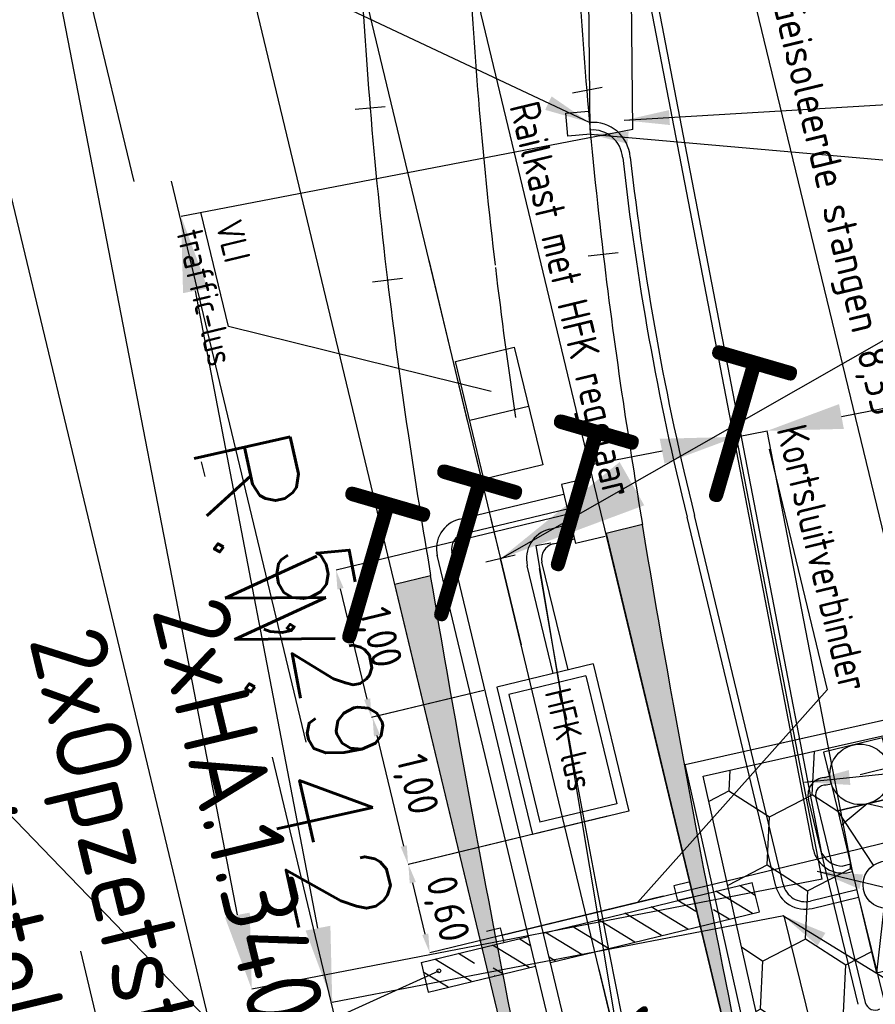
# Model space of a CAD drawing. Header units: millimetres. Extents: x 96940 to 101272, y 432237 to 434659.
# Tile 175 of 256: x 97321.54 to 97327.19, y 433449.96 to 433456.46. Entities that reach past the tile are written whole.
import ezdxf

# ---------------------------------------------------------------- set-up
doc = ezdxf.new("R2010")
doc.units = ezdxf.units.MM
for name, pattern in [('ACAD_ISO10W100', [18, 12, -3, 0, -3]), ('CENTER', [35.22502212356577, 22.01563882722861, -4.403127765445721, 4.403127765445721, -4.403127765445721]), ('DASHDOT', [25.4, 12.7, -6.35, 0, -6.35]), ('DASHED', [19.049999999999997, 12.7, -6.35])]:
    doc.linetypes.add(name, pattern=pattern)
for name, color, linetype in [('Ondergrond_Uitbreiding', 7, 'Continuous'), ('Ondergrond_Uitbreiding_Arcering', 9, 'Continuous'), ('R_BN_N_Kabels_en_leidingen_maatvoering', 1, 'Continuous'), ('R_BN_T_N_CONSTRUCTIE', 7, 'Continuous'), ('R_BN_T_N_Hartspoor', 1, 'CENTER'), ('R_BN_T_N_Kokersysteem_Coordinaten', 1, 'Continuous'), ('R_BN_T_N_Kokersysteem_laagspanning', 2, 'DASHED'), ('R_BN_T_N_kokersysteem_maatvoering', 7, 'Continuous'), ('R_BN_T_N_Kokersysteem_signaal', 2, 'DASHDOT'), ('R_BN_T_N_Legplan_maatvoering', 1, 'Continuous'), ('R_BN_T_N_Smeerinstallatie_kabels_en_unit', 9, 'Continuous'), ('R_BN_T_N_Smeerinstallatie_kabels_en_unit_Maatvoering', 7, 'Continuous'), ('R_BN_T_N_Smeersysteemkast', 7, 'Continuous'), ('R_BN_T_N_Spoor', 3, 'Continuous'), ('R_BN_T_N_Thermietlassen', 7, 'Continuous'), ('R_BN_T_N_Vecom_WSA', 7, 'Continuous'), ('R_BN_T_N_Vecomwissel_20kmh', 7, 'Continuous'), ('R_BN_T_N_Vecomwissel_20kmh_VLI', 9, 'Continuous'), ('R_BN_T_N_Vecomwissel_20mkh_Bemating_Tekst', 1, 'Continuous'), ('R_BN_T_N_Verkanting', 7, 'Continuous')]:
    doc.layers.add(name, color=color, linetype=linetype)
doc.layers.add('R_BN_T_N_Coordinaten', color=7, linetype='Continuous', lineweight=25)
doc.styles.add('ISO', font='iso.shx')
doc.styles.get("Standard").update_dxf_attribs({"font": 'romans.shx'})
doc.dimstyles.new('RET 1-100', dxfattribs={"dimtxt": 150, "dimasz": 125, "dimexe": 0.1, "dimexo": 0, "dimgap": 50, "dimtad": 1, "dimdec": 0, "dimzin": 1, "dimtxsty": 'ISO', "dimcen": 0, "dimclrd": 1, "dimclre": 1, "dimclrt": 7, "dimaunit": 2, "dimadec": 4, "dimazin": 0, "dimtfac": 1, "dimtdec": 0, "dimtmove": 0, "dimatfit": 0, "dimfxl": 1, "dimarcsym": 0})
doc.dimstyles.new('RET 1-500', dxfattribs={"dimtxt": 1, "dimasz": 1, "dimexe": 0.3, "dimexo": 0, "dimgap": 0.3, "dimtad": 1, "dimdec": 3, "dimzin": 1, "dimtxsty": 'Standard', "dimcen": 0, "dimclrd": 1, "dimclre": 1, "dimclrt": 7, "dimaunit": 2, "dimadec": 4, "dimazin": 0, "dimtfac": 1, "dimtdec": 3, "dimtofl": 0, "dimtmove": 0, "dimatfit": 0, "dimfxl": 1, "dimarcsym": 0})
doc.dimstyles.get("Standard").update_dxf_attribs({"dimtxt": 0.18, "dimasz": 0.18, "dimexe": 0.18, "dimexo": 0.0625, "dimgap": 0.09, "dimtad": 0, "dimtih": 1, "dimtoh": 1, "dimdec": 4, "dimzin": 0, "dimdsep": 46, "dimtxsty": 'Standard', "dimcen": 0.09, "dimadec": 0, "dimazin": 0, "dimtfac": 1, "dimtdec": 4, "dimtofl": 0, "dimtmove": 0, "dimatfit": 3, "dimfxl": 1, "dimtolj": 1, "dimtzin": 0, "dimarcsym": 0})

# ---------------------------------------------------------------- blocks, each defined once
blk = doc.blocks.new('Smeersysteemkast')
at = {"layer": 'R_BN_T_N_Smeersysteemkast', "color": 7}
for p, q in [((-0.1409690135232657, 0.3487385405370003), (-0.5500000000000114, 0.2000000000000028)), ((0.1409690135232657, 0.3487385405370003), (0.5500000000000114, 0.2000000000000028)), ((0.5500000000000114, 0.2000000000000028), (-0.5500000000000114, 0.2000000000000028)), ((-0.5500000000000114, 0.2000000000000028), (-0.5500000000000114, -0.2000000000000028)), ((-0.5500000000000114, 0.2000000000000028), (-0.1467959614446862, 0.05338034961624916)), ((0.5500000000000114, 0.2000000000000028), (0.1467959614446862, 0.05338034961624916)), ((0.5500000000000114, -0.2000000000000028), (0.5500000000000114, 0.2000000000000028)), ((-0.1467959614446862, -0.05338034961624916), (-0.5500000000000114, -0.2000000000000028)), ((0.1467959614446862, -0.05338034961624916), (0.5500000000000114, -0.2000000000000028)), ((-0.5500000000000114, -0.2000000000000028), (0.5500000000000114, -0.2000000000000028))]:
    blk.add_line(p, q, dxfattribs=at)
at = {"layer": 'R_BN_T_N_Smeersysteemkast'}
blk.add_circle((0, 0), 0.1562002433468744, dxfattribs=at)
blk = doc.blocks.new('Wsl_7mL')
at = {"layer": 'R_BN_T_N_Spoor'}
h = blk.add_hatch(color=256, dxfattribs=at)
edge = h.paths.add_edge_path()
edge.add_line((6.999999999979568, 0.7174999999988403), (3.108624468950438e-14, 0.7174999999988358))
edge.add_arc((0.0006011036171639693, 99.96592950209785), 99.24842950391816, 269.999652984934, 274.044086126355)
edge.add_line((6.999999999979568, 0.9646205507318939), (6.999999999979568, 0.7174999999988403))
edge = h.paths.add_edge_path()
edge.add_line((6.999999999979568, -0.7174999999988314), (6.999999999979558, -0.4738794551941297))
edge.add_arc((0.001024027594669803, 99.94111773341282), 100.6586177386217, 269.9994171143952, 273.98709643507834, ccw=False)
edge.add_line((4.867217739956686e-13, -0.7174999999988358), (6.999999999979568, -0.7174999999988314))
at = {"layer": 'R_BN_T_N_Hartspoor', "color": 7}
for p, q in [((7.022263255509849, 0.347153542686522), (7.029292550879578, 0.2474009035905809)), ((6.999999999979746, 0.0999999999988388), (6.999999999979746, -0.1000000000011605))]:
    blk.add_line(p, q, dxfattribs=at)
at = {"layer": 'R_BN_T_N_Hartspoor', "linetype": 'ACAD_ISO10W100'}
for p, q in [((7.029292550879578, 0.2474009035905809), (3.518999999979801, 4.019816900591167e-05)), ((-2.043210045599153e-11, 0), (6.999999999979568, 4.440892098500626e-15))]:
    blk.add_line(p, q, dxfattribs=at)
at = {"layer": 'R_BN_T_N_Hartspoor'}
blk.add_arc((0, 99.99999999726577), 100, 270, 273.9436722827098, dxfattribs=at)
at = {"layer": 'R_BN_T_N_Spoor'}
for p, q in [((6.999999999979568, 0.9646205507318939), (6.999999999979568, 0.7174999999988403)), ((6.999999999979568, 0.7174999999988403), (3.108624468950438e-14, 0.7174999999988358)), ((6.999999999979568, -0.7174999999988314), (6.999999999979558, -0.4738794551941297)), ((4.867217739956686e-13, -0.7174999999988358), (6.999999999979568, -0.7174999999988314))]:
    blk.add_line(p, q, dxfattribs=at)
for centre, radius, start, end in [((0.0006011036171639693, 99.96592950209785), 99.24842950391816, 269.999652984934, 274.044086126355), ((0.001024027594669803, 99.94111773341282), 100.6586177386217, 269.9994171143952, 273.9870964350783)]:
    blk.add_arc(centre, radius, start, end, dxfattribs=at)
blk = doc.blocks.new('Thermietlas')
at = {"layer": 'R_BN_T_N_Thermietlassen', "style": 'ISO'}
blk.add_text('T', height=1, dxfattribs=at).set_placement((-0.3130637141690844, -0.6105885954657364))
blk = doc.blocks.new('WSA')
at = {"layer": 'R_BN_T_N_Vecom_WSA', "color": 7}
for p, q in [((-0.1999994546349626, -0.0004670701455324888), (-0.3004662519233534, 0.1992988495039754)), ((0.1995323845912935, 0.2004665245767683), (-0.2004665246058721, 0.1995323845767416)), ((-0.2004665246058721, 0.1995323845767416), (-0.1995323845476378, -0.2004665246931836)), ((0.2004665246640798, -0.1995323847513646), (0.1995323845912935, 0.2004665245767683)), ((-0.2995321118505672, -0.2007000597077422), (-0.1999994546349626, -0.0004670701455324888)), ((-0.1995323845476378, -0.2004665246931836), (0.2004665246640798, -0.1995323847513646))]:
    blk.add_line(p, q, dxfattribs=at)
blk.add_circle((0, 0), 0.2, dxfattribs=at)
blk = doc.blocks.new('*D188')
at = {"layer": 'Defpoints', "color": 0, "transparency": 16777216}
for p in [(97329.02897906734, 433451.9451605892), (97327.08810219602, 433451.4759024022), (97326.41708413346, 433445.8027012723)]:
    blk.add_point(p, dxfattribs=at)
at = {"layer": 'R_BN_T_N_Vecomwissel_20mkh_Bemating_Tekst', "color": 1, "lineweight": -2, "transparency": 16777216}
for p, q in [((97327.08810219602, 433451.4759024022), (97329.02897906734, 433451.9451605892)), ((97330.25843832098, 433446.8600515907), (97329.05835471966, 433451.8236613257)), ((97326.41708413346, 433445.8027012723), (97330.2878139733, 433446.7385523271))]:
    blk.add_line(p, q, dxfattribs=at)
at = {"layer": 'R_BN_T_N_Vecomwissel_20mkh_Bemating_Tekst', "color": 1, "transparency": 16777216}
for points in [[(97329.07860459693, 433451.8285572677), (97329.03810484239, 433451.8187653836), (97329.02897906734, 433451.9451605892)], [(97330.27868819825, 433446.8649475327), (97330.2381884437, 433446.8551556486), (97330.2878139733, 433446.7385523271)]]:
    blk.add_solid(points, dxfattribs=at)
at = {"layer": 'R_BN_T_N_Vecomwissel_20mkh_Bemating_Tekst', "color": 7, "transparency": 16777216, "insert": (97329.81868493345, 433449.3779676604), "char_height": 0.2, "attachment_point": 5, "rotation": 283.59193038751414, "style": 'ISO'}
blk.add_mtext('5,36', dxfattribs=at)
blk = doc.blocks.new('*D189')
at = {"layer": 'Defpoints', "color": 0, "transparency": 16777216}
for p in [(97325.42079305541, 433451.1997155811), (97324.10487920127, 433450.8815586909), (97325.78831084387, 433450.6712850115)]:
    blk.add_point(p, dxfattribs=at)
at = {"layer": 'R_BN_T_N_Vecomwissel_20mkh_Bemating_Tekst', "color": 1, "lineweight": -2, "transparency": 16777216}
for p, q in [((97325.42079305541, 433451.1997155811), (97324.10487920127, 433450.8815586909)), ((97324.21650667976, 433450.4198614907), (97324.13425485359, 433450.7600594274)), ((97325.78831084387, 433450.6712850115), (97324.24588233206, 433450.298362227))]:
    blk.add_line(p, q, dxfattribs=at)
at = {"layer": 'R_BN_T_N_Vecomwissel_20mkh_Bemating_Tekst', "color": 1, "transparency": 16777216}
for points in [[(97324.15450473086, 433450.7649553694), (97324.11400497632, 433450.7551634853), (97324.10487920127, 433450.8815586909)], [(97324.23675655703, 433450.4247574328), (97324.19625680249, 433450.4149655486), (97324.24588233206, 433450.298362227)]]:
    blk.add_solid(points, dxfattribs=at)
at = {"layer": 'R_BN_T_N_Vecomwissel_20mkh_Bemating_Tekst', "color": 7, "transparency": 16777216, "insert": (97324.34583317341, 433450.584032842), "char_height": 0.2, "attachment_point": 5, "rotation": 283.59193038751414, "style": 'ISO'}
blk.add_mtext('0,60', dxfattribs=at)
blk = doc.blocks.new('*D190')
at = {"layer": 'Defpoints', "color": 0, "transparency": 16777216}
for p in [(97324.60259129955, 433452.0307068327), (97323.8683894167, 433451.8531941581), (97324.83759652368, 433451.0587127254)]:
    blk.add_point(p, dxfattribs=at)
at = {"layer": 'R_BN_T_N_Vecomwissel_20mkh_Bemating_Tekst', "color": 1, "lineweight": -2, "transparency": 16777216}
for p, q in [((97324.60259129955, 433452.0307068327), (97323.8683894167, 433451.8531941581)), ((97324.07401898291, 433451.002699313), (97323.89776506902, 433451.7316948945)), ((97324.83759652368, 433451.0587127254), (97324.10339463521, 433450.8812000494))]:
    blk.add_line(p, q, dxfattribs=at)
at = {"layer": 'R_BN_T_N_Vecomwissel_20mkh_Bemating_Tekst', "color": 1, "transparency": 16777216}
for points in [[(97323.91801494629, 433451.7365908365), (97323.87751519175, 433451.7267989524), (97323.8683894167, 433451.8531941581)], [(97324.09426886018, 433451.007595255), (97324.05376910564, 433450.9978033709), (97324.10339463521, 433450.8812000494)]]:
    blk.add_solid(points, dxfattribs=at)
at = {"layer": 'R_BN_T_N_Vecomwissel_20mkh_Bemating_Tekst', "color": 7, "transparency": 16777216, "insert": (97324.14557677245, 433451.4058051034), "char_height": 0.2, "attachment_point": 5, "rotation": 283.59193038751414, "style": 'ISO'}
blk.add_mtext('1,00', dxfattribs=at)
blk = doc.blocks.new('*D191')
at = {"layer": 'Defpoints', "color": 0, "transparency": 16777216}
for p in [(97325.17191119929, 433453.1971677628), (97323.62696902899, 433452.8236372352), (97324.60259129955, 433452.0307068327)]:
    blk.add_point(p, dxfattribs=at)
at = {"layer": 'R_BN_T_N_Vecomwissel_20mkh_Bemating_Tekst', "color": 1, "lineweight": -2, "transparency": 16777216}
for p, q in [((97325.17191119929, 433453.1971677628), (97323.62696902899, 433452.8236372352)), ((97323.8325985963, 433451.9731423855), (97323.65634468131, 433452.7021379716)), ((97324.60259129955, 433452.0307068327), (97323.86197424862, 433451.8516431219))]:
    blk.add_line(p, q, dxfattribs=at)
at = {"layer": 'R_BN_T_N_Vecomwissel_20mkh_Bemating_Tekst', "color": 1, "transparency": 16777216}
for points in [[(97323.67659455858, 433452.7070339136), (97323.63609480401, 433452.6972420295), (97323.62696902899, 433452.8236372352)], [(97323.85284847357, 433451.9780383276), (97323.812348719, 433451.9682464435), (97323.86197424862, 433451.8516431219)]]:
    blk.add_solid(points, dxfattribs=at)
at = {"layer": 'R_BN_T_N_Vecomwissel_20mkh_Bemating_Tekst', "color": 7, "transparency": 16777216, "insert": (97323.90415638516, 433452.3762481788), "char_height": 0.2, "attachment_point": 5, "rotation": 283.59193038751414, "style": 'ISO'}
blk.add_mtext('1,00', dxfattribs=at)
blk = doc.blocks.new('*D192')
at = {"layer": 'Defpoints', "color": 0, "transparency": 16777216}
for p in [(97325.75232937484, 433459.2316309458), (97323.93307256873, 433458.791777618), (97325.87040431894, 433450.6911332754)]:
    blk.add_point(p, dxfattribs=at)
at = {"layer": 'R_BN_T_N_Vecomwissel_20mkh_Bemating_Tekst', "color": 1, "lineweight": -2, "transparency": 16777216}
for p, q in [((97323.93307256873, 433458.791777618), (97325.75232937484, 433459.2316309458)), ((97327.68032667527, 433451.2573313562), (97325.78170502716, 433459.1101316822)), ((97325.87040431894, 433450.6911332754), (97327.70970232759, 433451.1358320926))]:
    blk.add_line(p, q, dxfattribs=at)
at = {"layer": 'R_BN_T_N_Vecomwissel_20mkh_Bemating_Tekst', "color": 1, "transparency": 16777216}
for points in [[(97325.80195490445, 433459.1150276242), (97325.76145514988, 433459.1052357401), (97325.75232937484, 433459.2316309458)], [(97327.70057655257, 433451.2622272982), (97327.660076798, 433451.2524354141), (97327.70970232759, 433451.1358320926)]]:
    blk.add_solid(points, dxfattribs=at)
at = {"layer": 'R_BN_T_N_Vecomwissel_20mkh_Bemating_Tekst', "color": 7, "transparency": 16777216, "insert": (97326.90458622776, 433455.2256967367), "char_height": 0.2, "attachment_point": 5, "rotation": 283.59193038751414, "style": 'ISO'}
blk.add_mtext('Geisoleerde stangen 8,33', dxfattribs=at)
blk = doc.blocks.new('*D193')
at = {"layer": 'Defpoints', "color": 0, "transparency": 16777216}
for p in [(97328.33955749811, 433451.2881161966), (97325.87040431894, 433450.6911332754), (97326.3975836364, 433445.7979859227)]:
    blk.add_point(p, dxfattribs=at)
at = {"layer": 'R_BN_T_N_Vecomwissel_20mkh_Bemating_Tekst', "color": 1, "lineweight": -2, "transparency": 16777216}
for p, q in [((97325.87040431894, 433450.6911332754), (97328.33955749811, 433451.2881161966)), ((97329.45700738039, 433446.6662839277), (97328.36893315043, 433451.1666169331)), ((97326.3975836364, 433445.7979859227), (97329.4863830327, 433446.5447846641))]:
    blk.add_line(p, q, dxfattribs=at)
at = {"layer": 'R_BN_T_N_Vecomwissel_20mkh_Bemating_Tekst', "color": 1, "transparency": 16777216}
for points in [[(97328.3891830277, 433451.1715128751), (97328.34868327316, 433451.161720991), (97328.33955749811, 433451.2881161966)], [(97329.47725725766, 433446.6711798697), (97329.43675750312, 433446.6613879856), (97329.4863830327, 433446.5447846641)]]:
    blk.add_solid(points, dxfattribs=at)
at = {"layer": 'R_BN_T_N_Vecomwissel_20mkh_Bemating_Tekst', "color": 7, "transparency": 16777216, "insert": (97329.07265501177, 433448.9550584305), "char_height": 0.2, "attachment_point": 5, "rotation": 283.59193038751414, "style": 'ISO'}
blk.add_mtext('Wissel 4,88', dxfattribs=at)
blk = doc.blocks.new('*D222')
at = {"layer": 'Defpoints', "color": 0, "transparency": 16777216}
for p in [(97324.40593956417, 433463.3471897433), (97320.64042328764, 433462.6186902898), (97326.8363229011, 433450.7848632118)]:
    blk.add_point(p, dxfattribs=at)
at = {"layer": 'R_BN_T_N_Smeerinstallatie_kabels_en_unit_Maatvoering', "color": 1, "lineweight": -2, "transparency": 16777216}
for p, q in [((97324.40593956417, 433463.3471897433), (97320.64042328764, 433462.6186902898)), ((97322.9758346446, 433450.5472612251), (97320.7353952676, 433462.1277928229)), ((97326.8363229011, 433450.7848632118), (97323.07080662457, 433450.0563637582))]:
    blk.add_line(p, q, dxfattribs=at)
at = {"layer": 'R_BN_T_N_Smeerinstallatie_kabels_en_unit_Maatvoering', "color": 1, "transparency": 16777216}
for points in [[(97320.8172115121, 433462.1436214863), (97320.65357902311, 433462.1119641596), (97320.64042328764, 433462.6186902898)], [(97323.0576508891, 433450.5630898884), (97322.89401840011, 433450.5314325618), (97323.07080662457, 433450.0563637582)]]:
    blk.add_solid(points, dxfattribs=at)
at = {"layer": 'R_BN_T_N_Smeerinstallatie_kabels_en_unit_Maatvoering', "color": 7, "transparency": 16777216, "insert": (97321.87513119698, 433458.0667639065), "char_height": 0.5, "attachment_point": 5, "rotation": 280.9495137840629}
blk.add_mtext('12,80', dxfattribs=at)
blk = doc.blocks.new('*D224')
at = {"layer": 'Defpoints', "color": 0, "transparency": 16777216}
for p in [(97326.27131711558, 433453.7053025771), (97327.0389541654, 433450.8240654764), (97326.83632290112, 433450.7848632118)]:
    blk.add_point(p, dxfattribs=at)
at = {"layer": 'R_BN_T_N_Smeerinstallatie_kabels_en_unit_Maatvoering', "color": 1, "lineweight": -2, "transparency": 16777216}
for p, q in [((97326.96484584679, 433453.8394768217), (97330.0647107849, 433454.439195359)), ((97326.27131711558, 433453.7053025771), (97326.47394837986, 433453.7445048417)), ((97327.0389541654, 433450.8240654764), (97326.47394837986, 433453.7445048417)), ((97326.83632290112, 433450.7848632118), (97326.27131711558, 433453.7053025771)), ((97325.78041964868, 433453.6103305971), (97325.28952218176, 433453.5153586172))]:
    blk.add_line(p, q, dxfattribs=at)
at = {"layer": 'R_BN_T_N_Smeerinstallatie_kabels_en_unit_Maatvoering', "color": 1, "transparency": 16777216}
for points in [[(97326.94901718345, 433453.9212930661), (97326.98067451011, 433453.7576605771), (97326.47394837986, 433453.7445048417)], [(97325.76459098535, 433453.6921468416), (97325.796248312, 433453.5285143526), (97326.27131711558, 433453.7053025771)]]:
    blk.add_solid(points, dxfattribs=at)
at = {"layer": 'R_BN_T_N_Smeerinstallatie_kabels_en_unit_Maatvoering', "color": 7, "transparency": 16777216, "insert": (97329.271686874, 433454.6398369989), "char_height": 0.5, "attachment_point": 5, "rotation": 10.949513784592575}
blk.add_mtext('0,21', dxfattribs=at)
blk = doc.blocks.new('*D225')
at = {"layer": 'Defpoints', "color": 0, "transparency": 16777216}
for p in [(97327.07734551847, 433450.6642010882), (97326.58423581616, 433450.5425176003), (97327.41499446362, 433447.1759544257)]:
    blk.add_point(p, dxfattribs=at)
at = {"layer": 'R_BN_T_N_Smeerinstallatie_kabels_en_unit_Maatvoering', "color": 1, "lineweight": -2, "transparency": 16777216}
for p, q in [((97327.07734551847, 433450.6642010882), (97327.90810416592, 433447.2976379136)), ((97326.58423581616, 433450.5425176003), (97327.41499446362, 433447.1759544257)), ((97328.39354237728, 433447.4174283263), (97331.39989019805, 433448.1592975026)), ((97327.41499446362, 433447.1759544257), (97327.90810416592, 433447.2976379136)), ((97326.92955625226, 433447.0561640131), (97326.4441180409, 433446.9363736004))]:
    blk.add_line(p, q, dxfattribs=at)
at = {"layer": 'R_BN_T_N_Smeerinstallatie_kabels_en_unit_Maatvoering', "color": 1, "transparency": 16777216}
for points in [[(97328.37357730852, 433447.4983346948), (97328.41350744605, 433447.3365219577), (97327.90810416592, 433447.2976379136)], [(97326.9095911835, 433447.1370703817), (97326.94952132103, 433446.9752576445), (97327.41499446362, 433447.1759544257)]]:
    blk.add_solid(points, dxfattribs=at)
at = {"layer": 'R_BN_T_N_Smeerinstallatie_kabels_en_unit_Maatvoering', "color": 7, "transparency": 16777216, "insert": (97330.59769646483, 433448.3193887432), "char_height": 0.5, "attachment_point": 5, "rotation": 13.86180166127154}
blk.add_mtext('0,51', dxfattribs=at)
blk = doc.blocks.new('*D226')
at = {"layer": 'Defpoints', "color": 0, "transparency": 16777216}
for p in [(97325.58615927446, 433455.7341028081), (97322.60431324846, 433455.1608461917), (97326.58423581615, 433450.5425176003)]:
    blk.add_point(p, dxfattribs=at)
at = {"layer": 'R_BN_T_N_Smeerinstallatie_kabels_en_unit_Maatvoering', "color": 1, "lineweight": -2, "transparency": 16777216}
for p, q in [((97325.58615927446, 433455.7341028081), (97322.60431324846, 433455.1608461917)), ((97323.50799393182, 433450.4602695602), (97322.69870910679, 433454.6698376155)), ((97326.58423581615, 433450.5425176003), (97323.60238979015, 433449.969260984))]:
    blk.add_line(p, q, dxfattribs=at)
at = {"layer": 'R_BN_T_N_Smeerinstallatie_kabels_en_unit_Maatvoering', "color": 1, "transparency": 16777216}
for points in [[(97322.78054386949, 433454.6855702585), (97322.61687434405, 433454.6541049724), (97322.60431324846, 433455.1608461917)], [(97323.58982869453, 433450.4760022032), (97323.42615916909, 433450.4445369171), (97323.60238979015, 433449.969260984)]]:
    blk.add_solid(points, dxfattribs=at)
at = {"layer": 'R_BN_T_N_Smeerinstallatie_kabels_en_unit_Maatvoering', "color": 7, "transparency": 16777216, "insert": (97323.51517424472, 433452.2642038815), "char_height": 0.5, "attachment_point": 5, "rotation": 280.882278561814}
blk.add_mtext('5,29', dxfattribs=at)
blk = doc.blocks.new('*D227')
at = {"layer": 'Defpoints', "color": 0, "transparency": 16777216}
for p in [(97325.29242783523, 433457.0022561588), (97325.30525032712, 433455.7312688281), (97325.58615927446, 433455.7341028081)]:
    blk.add_point(p, dxfattribs=at)
at = {"layer": 'R_BN_T_N_Smeerinstallatie_kabels_en_unit_Maatvoering', "color": 1, "lineweight": -2, "transparency": 16777216}
for p, q in [((97324.79245327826, 433456.9972121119), (97324.29247872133, 433456.992168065)), ((97325.29242783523, 433457.0022561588), (97325.57333678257, 433457.0050901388)), ((97325.30525032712, 433455.7312688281), (97325.29242783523, 433457.0022561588)), ((97325.58615927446, 433455.7341028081), (97325.57333678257, 433457.0050901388)), ((97326.07331133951, 433457.0101341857), (97328.19701279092, 433457.0315593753))]:
    blk.add_line(p, q, dxfattribs=at)
at = {"layer": 'R_BN_T_N_Smeerinstallatie_kabels_en_unit_Maatvoering', "color": 1, "transparency": 16777216}
for points in [[(97324.79161260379, 433457.0805412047), (97324.79329395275, 433456.9138830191), (97325.29242783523, 433457.0022561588)], [(97326.07247066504, 433457.0934632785), (97326.074152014, 433456.9268050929), (97325.57333678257, 433457.0050901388)]]:
    blk.add_solid(points, dxfattribs=at)
at = {"layer": 'R_BN_T_N_Smeerinstallatie_kabels_en_unit_Maatvoering', "color": 7, "transparency": 16777216, "insert": (97327.38164253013, 433457.3709701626), "char_height": 0.5, "attachment_point": 5, "rotation": 0.5780150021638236}
blk.add_mtext('0,28', dxfattribs=at)
blk = doc.blocks.new('*D475')
at = {"layer": 'Defpoints', "color": 0, "transparency": 16777216}
for p in [(97334.16578187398, 433447.9603388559), (97326.35121966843, 433446.0954697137), (97327.05152476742, 433443.1609057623)]:
    blk.add_point(p, dxfattribs=at)
at = {"layer": 'R_BN_T_N_Legplan_maatvoering', "color": 1, "lineweight": -2, "transparency": 16777216}
for p, q in [((97334.1657818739, 433447.9603388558), (97332.86589761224, 433453.4073840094)), ((97326.35121966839, 433446.0954697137), (97334.1657818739, 433447.9603388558)), ((97334.63396478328, 433445.9984615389), (97334.39790406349, 433446.9876522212)), ((97327.05152476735, 433443.1609057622), (97334.86608697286, 433445.0257749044))]:
    blk.add_line(p, q, dxfattribs=at)
at = {"layer": 'R_BN_T_N_Legplan_maatvoering', "color": 1, "transparency": 16777216}
for points in [[(97334.56001850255, 433447.0263392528), (97334.23578962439, 433446.9489651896), (97334.1657818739, 433447.9603388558)], [(97334.79607922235, 433446.0371485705), (97334.47185034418, 433445.9597745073), (97334.86608697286, 433445.0257749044)]]:
    blk.add_solid(points, dxfattribs=at)
at = {"layer": 'R_BN_T_N_Legplan_maatvoering', "color": 7, "transparency": 16777216, "insert": (97334.2705647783, 433451.3780093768), "char_height": 1, "attachment_point": 5, "rotation": 283.42204618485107}
blk.add_mtext('3,017', dxfattribs=at)

msp = doc.modelspace()

# ---------------------------------------------------------------- hatches: boundary and pattern name
at = {"layer": 'Ondergrond_Uitbreiding_Arcering', "ltscale": 50}
h = msp.add_hatch(dxfattribs=at)
h.set_pattern_fill('HONEY', color=256, scale=0.1, angle=103.4873409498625, style=0)
h.set_pattern_definition([(87.28734094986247, (0, 0), (-0.2521153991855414, 0.488729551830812), [0.3175, -0.635]), (207.2873409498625, (0, 0), (-0.2971945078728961, -0.4627031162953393), [0.3175, -0.635]), (147.2873409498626, (0, 0), (-0.5493099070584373, 0.0260264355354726), [-0.635, 0.3175])])
h.paths.add_polyline_path([(97327.19719485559, 433450.1651397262), (97326.94033341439, 433451.2347294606), (97326.84241617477, 433451.6424639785), (97326.05152459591, 433451.4647825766), (97327.2993101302, 433445.9106668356), (97327.13835339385, 433445.8720131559), (97327.44190177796, 433444.6080155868), (97330.16129878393, 433445.2610774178), (97328.63707878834, 433452.0456522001), (97327.23273065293, 433451.7301518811), (97327.32927513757, 433451.3281336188), (97327.65217671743, 433450.840040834), (97327.58613657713, 433450.2585438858), (97327.9090381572, 433449.7704510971), (97327.83058525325, 433449.0796572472), (97327.53469614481, 433449.1149156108), (97327.45405629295, 433449.0955499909)])
h.paths.add_polyline_path([(97327.13835339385, 433445.8720131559), (97326.44068918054, 433445.704469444), (97326.74423756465, 433444.4404718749), (97327.44190177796, 433444.6080155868)])
h.paths.add_polyline_path([(97326.44068918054, 433445.704469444), (97325.74302496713, 433445.536925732), (97326.04657335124, 433444.2729281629), (97326.74423756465, 433444.4404718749)])
h.paths.add_polyline_path([(97325.7430249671, 433445.536925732), (97323.9295841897, 433445.1014288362), (97324.2331325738, 433443.8374312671), (97326.04657335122, 433444.2729281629)])
h.paths.add_polyline_path([(97322.83780414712, 433443.5023438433), (97322.534255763, 433444.7663414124), (97316.55370916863, 433443.3301161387), (97316.55277421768, 433441.9929970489)])
h.paths.add_polyline_path([(97323.23191997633, 433444.9338851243), (97322.534255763, 433444.7663414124), (97322.83780414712, 433443.5023438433), (97323.53546836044, 433443.6698875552)])
h.paths.add_polyline_path([(97323.9295841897, 433445.1014288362), (97323.23191997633, 433444.9338851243), (97323.53546836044, 433443.6698875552), (97324.2331325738, 433443.8374312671)])

# ---------------------------------------------------------------- linework, layer by layer
at = {"layer": 'Ondergrond_Uitbreiding', "color": 7, "linetype": 'Continuous', "ltscale": 0.05}
msp.add_line((97325.93203690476, 433451.5404310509), (97328.71272726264, 433452.1651398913), dxfattribs=at)
for points in [[(97327.18014222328, 433445.9848918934), (97325.93203690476, 433451.5404310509), (97328.71272726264, 433452.1651398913), (97330.28046669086, 433445.18685236)], [(97327.29931013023, 433445.9106668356), (97326.05152459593, 433451.4647825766), (97328.63707878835, 433452.0456522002), (97330.16129878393, 433445.2610774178)]]:
    msp.add_lwpolyline(points, dxfattribs=at)
at = {"layer": 'R_BN_T_N_CONSTRUCTIE', "linetype": 'Continuous', "ltscale": 0.05}
for p, q in [((97325.38525413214, 433456.0131893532), (97325.18903422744, 433455.9744885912)), ((97323.95204895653, 433455.8841102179), (97323.75271790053, 433455.8677661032)), ((97325.49108150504, 433454.9211899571), (97325.292496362, 433454.8974425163)), ((97324.06623310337, 433454.7508020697), (97323.86764796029, 433454.7270546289))]:
    msp.add_line(p, q, dxfattribs=at)
at = {"layer": 'R_BN_T_N_Hartspoor', "ltscale": 0.5}
for p, q in [((97324.5117298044, 433439.6046638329), (97285.71493307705, 433601.1573497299)), ((97289.37740305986, 433600.038690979), (97327.05050745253, 433443.165141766))]:
    msp.add_line(p, q, dxfattribs=at)
at = {"layer": 'R_BN_T_N_Hartspoor', "ltscale": 0.05}
msp.add_line((97324.23890135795, 433454.8728742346), (97324.71269708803, 433452.8999543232), dxfattribs=at)
msp.add_lwpolyline([(97324.51988048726, 433462.9302391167, 0.001041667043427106), (97324.48711150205, 433461.9307768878, 0.002083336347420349), (97324.46058981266, 433460.9311315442, 0.003125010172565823), (97324.44448240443, 433459.9312677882, 0.004166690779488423), (97324.4429575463, 433458.9312805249, 0.005208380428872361), (97324.46018150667, 433457.9314469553, 0.006250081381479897), (97324.50031147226, 433456.9322785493, 0.007291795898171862), (97324.56748359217, 433455.9345726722)], format="xyb", dxfattribs=at)
msp.add_arc((97354.46714667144, 433458.3861902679), 30, 184.6874712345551, 186.8191326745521, dxfattribs=at)
at = {"layer": 'R_BN_T_N_Hartspoor'}
msp.add_arc((97358.72252515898, 433458.8951703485), 34.28571428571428, 186.8193245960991, 188.490451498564, dxfattribs=at)
at = {"layer": 'R_BN_T_N_Kokersysteem_laagspanning', "ltscale": 0.3}
msp.add_line((97326.09895529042, 433440.5753035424), (97313.04240274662, 433494.9437388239), dxfattribs=at)
at = {"layer": 'R_BN_T_N_Kokersysteem_signaal', "color": 2, "linetype": 'DASHDOT', "ltscale": 0.3}
msp.add_line((97325.89931413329, 433440.3788323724), (97312.80903771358, 433494.8876963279), dxfattribs=at)
at = {"layer": 'R_BN_T_N_Smeerinstallatie_kabels_en_unit'}
for p, q in [((97326.83622627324, 433450.9534067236), (97324.48796080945, 433463.1267902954)), ((97326.77912793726, 433450.9775924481), (97324.44841204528, 433463.0778983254)), ((97326.53057927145, 433450.7385817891), (97325.94564402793, 433453.174294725)), ((97326.57907349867, 433450.7502276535), (97325.99413825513, 433453.1859405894)), ((97327.02498395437, 433450.8822384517), (97326.97282380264, 433450.8697122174)), ((97327.0203008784, 433450.8298236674), (97327.03662963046, 433450.833745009)), ((97327.06569984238, 433450.712694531), (97326.7601063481, 433450.6393072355)), ((97326.77175221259, 433450.5908130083), (97327.07734551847, 433450.6642010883))]:
    msp.add_line(p, q, dxfattribs=at)
at = {"layer": 'R_BN_T_N_Smeerinstallatie_kabels_en_unit', "color": 7}
for p, q in [((97325.14471001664, 433455.8432170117), (97325.2941925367, 433455.8556659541)), ((97325.15741014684, 433455.6907183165), (97325.14471001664, 433455.8432170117)), ((97325.2941925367, 433455.8556659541), (97325.306892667, 433455.703167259)), ((97325.30689266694, 433455.703167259), (97325.15741014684, 433455.6907183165))]:
    msp.add_line(p, q, dxfattribs=at)
at = {"layer": 'R_BN_T_N_Smeerinstallatie_kabels_en_unit', "color": 9}
for radius in [0.2499999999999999, 0.2]:
    msp.add_arc((97325.32115565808, 433455.5319022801), radius, 4.760621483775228, 94.76062147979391, dxfattribs=at)
at = {"layer": 'R_BN_T_N_Smeerinstallatie_kabels_en_unit'}
for centre, radius, start, end in [((97343.61382625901, 433457.5635278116), 18.20521986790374, 186.3547478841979, 193.9513250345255), ((97343.5873843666, 433457.5579500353), 18.12834246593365, 186.3508735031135, 193.9541203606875), ((97326.97359879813, 433451.0242945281), 0.2, 193.5038322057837, 283.5038322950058), ((97326.97359879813, 433451.0242945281), 0.1545842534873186, 207.2949137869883, 269.7127511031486), ((97326.72505013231, 433450.7852838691), 0.2, 193.503832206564, 283.5038322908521), ((97326.72505013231, 433450.7852838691), 0.1501269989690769, 193.503832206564, 283.5038322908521)]:
    msp.add_arc(centre, radius, start, end, dxfattribs=at)
at = {"layer": 'R_BN_T_N_Spoor'}
for p, q in [((97325.2093940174, 433439.7722075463), (97292.0873097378, 433577.6949777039)), ((97327.74817166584, 433443.3326854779), (97295.66269861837, 433576.9389310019)), ((97326.35284323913, 433442.997598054), (97294.26737019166, 433576.603843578))]:
    msp.add_line(p, q, dxfattribs=at)
at = {"layer": 'R_BN_T_N_Spoor', "color": 3}
for points in [[(97323.80281635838, 433462.9552448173, 0.001041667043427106), (97323.76994940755, 433461.9527946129, 0.002083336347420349), (97323.74326914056, 433460.9471722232, 0.003125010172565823), (97323.72701726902, 433459.9383409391, 0.004166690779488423), (97323.72547417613, 433458.9263954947, 0.005208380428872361), (97323.7429555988, 433457.9116164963, 0.006250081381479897), (97323.78380539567, 433456.894525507, 0.007291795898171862), (97323.85238323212, 433455.8759405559)], [(97325.23694461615, 433462.9052334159, 0.001041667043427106), (97325.20427359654, 433461.9087591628, 0.002083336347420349), (97325.17791048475, 433460.9150908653, 0.003125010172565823), (97325.16194753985, 433459.9241946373, 0.004166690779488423), (97325.16044091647, 433458.936165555, 0.005208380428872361), (97325.17740741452, 433457.9512774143, 0.006250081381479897), (97325.21681754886, 433456.9700315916, 0.007291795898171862), (97325.28258395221, 433455.9932047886)]]:
    msp.add_lwpolyline(points, format="xyb", dxfattribs=at)
for centre, radius, start, end in [((97354.46714667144, 433458.3861902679), 29.2825, 184.6874712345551, 186.8191326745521), ((97354.46714667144, 433458.3861902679), 30.7175, 184.6874712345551, 186.8191326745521), ((97358.72252515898, 433458.8951703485), 33.56821428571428, 186.8193245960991, 188.490451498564), ((97358.72252515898, 433458.8951703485), 35.00321428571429, 186.8193245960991, 188.490451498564), ((97374.26458988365, 433461.2152995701), 49.2825, 188.4904514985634, 189.4483005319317), ((97374.26458988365, 433461.2152995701), 50.7175, 188.4904514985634, 189.5632315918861)]:
    msp.add_arc(centre, radius, start, end, dxfattribs=at)
at = {"layer": 'R_BN_T_N_Vecomwissel_20kmh'}
for p, q in [((97325.30958910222, 433453.4362172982), (97325.11519028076, 433453.3892162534)), ((97325.11519028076, 433453.3892162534), (97325.2091923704, 433453.0004186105)), ((97324.44303981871, 433453.1609985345), (97325.13019948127, 433453.3271374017)), ((97324.4665403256, 433453.0637991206), (97325.15370000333, 433453.2299379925)), ((97325.03723861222, 433453.0955279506), (97325.17797058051, 433453.1295535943)), ((97325.06073911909, 433452.9983285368), (97325.20147110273, 433453.0323541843)), ((97325.40359119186, 433453.0474196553), (97325.2091923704, 433453.0004186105)), ((97325.13370597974, 433449.4235725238), (97324.29456283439, 433452.9243107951)), ((97325.23230506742, 433449.4412839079), (97324.39211324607, 433452.9463466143)), ((97325.062065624, 433452.1417965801), (97324.88984079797, 433452.8541281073)), ((97325.15926503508, 433452.1652971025), (97324.98704021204, 433452.8776286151)), ((97325.32577036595, 433452.205553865), (97324.68962172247, 433452.051748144)), ((97325.32577036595, 433452.205553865), (97325.56077552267, 433451.2335600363)), ((97325.27712909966, 433452.1258919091), (97324.76928367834, 433452.0031068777)), ((97325.27712909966, 433452.1258919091), (97325.48111356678, 433451.2822013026)), ((97324.68962172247, 433452.051748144), (97324.92462687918, 433451.0797543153)), ((97324.76928367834, 433452.0031068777), (97324.97326814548, 433451.1594162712)), ((97326.8526511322, 433451.4559466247), (97326.88602926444, 433451.4639623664)), ((97326.8646249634, 433451.4060867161), (97326.89800309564, 433451.4141024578)), ((97325.48111356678, 433451.2822013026), (97324.97326814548, 433451.1594162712)), ((97327.0746413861, 433449.9575555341), (97326.74694205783, 433451.3129375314)), ((97327.12325915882, 433449.9692310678), (97326.79554176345, 433451.3246877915)), ((97325.56077552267, 433451.2335600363), (97324.92462687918, 433451.0797543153)), ((97325.44161100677, 433450.5360208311), (97326.37544152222, 433450.7617989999)), ((97325.95585340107, 433450.7632337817), (97325.85865399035, 433450.7397332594)), ((97326.42244256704, 433450.5674001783), (97326.37544152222, 433450.7617989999)), ((97324.72349737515, 433450.4138385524), (97325.87040425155, 433450.691133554)), ((97325.85865399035, 433450.7397332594), (97325.88215451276, 433450.6425338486)), ((97326.37740948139, 433450.5565122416), (97326.1360096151, 433450.7039100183)), ((97326.39594140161, 433450.6770104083), (97326.29065293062, 433450.7412991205)), ((97325.97935392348, 433450.666034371), (97325.88215451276, 433450.6425338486)), ((97326.00253770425, 433450.5701450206), (97325.88346457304, 433450.6428505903)), ((97325.50053558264, 433450.3445048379), (97326.42244256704, 433450.5674001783)), ((97325.77571419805, 433450.4110365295), (97325.53431433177, 433450.5584343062)), ((97325.95028931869, 433450.4532446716), (97325.7088894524, 433450.6006424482)), ((97326.22276616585, 433450.5191231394), (97326.11936819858, 433450.5822575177)), ((97324.9957292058, 433450.42821714), (97325.44161100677, 433450.5360208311)), ((97325.60113907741, 433450.3688283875), (97325.35973921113, 433450.5162261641)), ((97324.62099623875, 433450.440496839), (97324.71187985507, 433450.4624703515)), ((97324.71187985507, 433450.4624703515), (97324.73538037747, 433450.3652709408)), ((97324.9957292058, 433450.42821714), (97325.1851640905, 433450.4740180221)), ((97325.25198883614, 433450.2844121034), (97325.01058896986, 433450.4318098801)), ((97325.42656395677, 433450.3266202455), (97325.1851640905, 433450.4740180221)), ((97324.18845478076, 433450.2330372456), (97324.89852167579, 433450.4047146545)), ((97324.91348288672, 433450.3422994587), (97324.83601384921, 433450.389601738)), ((97324.90283859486, 433450.1999958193), (97324.66143872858, 433450.347393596)), ((97325.04235019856, 433450.2337264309), (97325.50053558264, 433450.3445048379)), ((97324.18845478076, 433450.2330372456), (97324.23545582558, 433450.0386384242)), ((97324.52168969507, 433450.1078430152), (97324.2802898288, 433450.2552407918)), ((97324.54225940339, 433450.2270969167), (97324.43493314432, 433450.292629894)), ((97325.0774137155, 433450.2422039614), (97325.03395762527, 433450.2687380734)), ((97325.04235019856, 433450.2337264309), (97325.25198883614, 433450.2844121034)), ((97324.36704637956, 433450.070453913), (97324.20364033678, 433450.1702289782)), ((97324.23545582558, 433450.0386384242), (97324.94514203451, 433450.2102237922)), ((97324.72826347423, 433450.1577876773), (97324.6649453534, 433450.1964494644)), ((97324.6763330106, 433450.1452321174), (97324.67416338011, 433450.1465568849))]:
    msp.add_line(p, q, dxfattribs=at)
for centre, radius, start, end in [((97324.49004083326, 433452.9665997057), 0.2, 103.5919222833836, 193.5919204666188), ((97325.08423962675, 433452.9011291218), 0.2, 103.5919222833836, 193.5919204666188), ((97324.49004083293, 433452.9665997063), 0.1, 103.5919222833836, 193.5919204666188), ((97325.08423962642, 433452.9011291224), 0.1, 103.5919222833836, 193.5919204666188), ((97326.85891577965, 433451.3400101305), 0.1152, 94.00625326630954, 193.5919292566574), ((97326.85891577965, 433451.3400101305), 0.06520000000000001, 86.48095680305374, 193.5919292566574), ((97327.18561439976, 433449.9842047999), 0.06520000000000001, 193.5038321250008, 300.6148045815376)]:
    msp.add_arc(centre, radius, start, end, dxfattribs=at)
at = {"layer": 'R_BN_T_N_Vecomwissel_20kmh_VLI', "color": 1}
for p, q in [((97322.91756501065, 433454.4331910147), (97322.73498770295, 433455.1883404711)), ((97324.65156407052, 433454.0039515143), (97322.91756501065, 433454.4331910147))]:
    msp.add_line(p, q, dxfattribs=at)
at = {"layer": 'R_BN_T_N_Vecomwissel_20kmh_VLI'}
for p, q in [((97324.41560969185, 433454.2030101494), (97324.80440733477, 433454.2970122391)), ((97324.80440733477, 433454.2970122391), (97324.99241151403, 433453.5194169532)), ((97324.6036138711, 433453.4254148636), (97324.41560969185, 433454.2030101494)), ((97324.50961178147, 433453.8142125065), (97324.8984094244, 433453.9082145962)), ((97324.99241151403, 433453.5194169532), (97324.6036138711, 433453.4254148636))]:
    msp.add_line(p, q, dxfattribs=at)
at = {"layer": 'R_BN_T_N_Vecomwissel_20mkh_Bemating_Tekst'}
for p, q in [((97326.48690621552, 433453.6236733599), (97326.87096925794, 433452.0351681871)), ((97326.87096925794, 433452.0351681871), (97325.61825339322, 433450.6301694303)), ((97322.95608666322, 433449.5675844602), (97324.30635166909, 433450.1782344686))]:
    msp.add_line(p, q, dxfattribs=at)
msp.add_circle((97324.30635166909, 433450.1782344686), 0.0125, dxfattribs=at)

# ---------------------------------------------------------------- block references
at = {"layer": 'R_BN_T_N_Smeersysteemkast', "color": 6, "ltscale": 0.05, "rotation": 283.503832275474}
msp.add_blockref('Smeersysteemkast', (97327.26323499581, 433450.7466366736), dxfattribs=at)
at = {"layer": 'R_BN_T_N_Spoor', "xscale": -1, "rotation": 283.5038322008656}
msp.add_blockref('Wsl_7mL', (97326.34728502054, 433446.0934111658), dxfattribs=at)
at = {"layer": 'R_BN_T_N_Thermietlassen', "color": 0, "linetype": 'ByBlock', "rotation": 343.8}
for p in [(97326.25553343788, 433453.8740737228), (97325.2107118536, 433453.4178038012), (97324.44024208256, 433453.0875457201), (97323.83303041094, 433452.9407007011)]:
    msp.add_blockref('Thermietlas', p, dxfattribs=at)
at = {"layer": 'R_BN_T_N_Vecom_WSA', "color": 0, "linetype": 'ByBlock', "lineweight": -2, "rotation": 103.3700263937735}
msp.add_blockref('WSA', (97327.08810219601, 433451.4759024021), dxfattribs=at)

# ---------------------------------------------------------------- texts
at = {"layer": 'R_BN_T_N_kokersysteem_maatvoering', "attachment_point": 1}
for s, insert, char_height, width, rotation in [('{\\Fisocp|c0;2xHA.1.340\\P2xOpzetstuk\\P6xWartel}', (97322.89317669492, 433452.6800791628), 0.5, 0.6247050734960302, 283.5487020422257), ('{\\Fisocp|c0;3,6m}', (97324.99697243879, 433449.7822676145, 1.367835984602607), 0.4999999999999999, 0.6247050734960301, 13.78243714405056)]:
    msp.add_mtext(s, dxfattribs=dict(at, insert=insert, char_height=char_height, width=width, rotation=rotation))
at = {"layer": 'R_BN_T_N_Vecomwissel_20kmh_VLI', "color": 7, "style": 'ISO', "width": 0.9}
for s, p in [('VLI', (97322.83027081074, 433455.11136896)), ('traffic-lus', (97322.57240501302, 433455.0518905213))]:
    msp.add_text(s, height=0.175, rotation=283.5919303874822, dxfattribs=at).set_placement(p)
at = {"layer": 'R_BN_T_N_Vecomwissel_20mkh_Bemating_Tekst', "color": 7, "style": 'ISO', "width": 0.9}
for s, height, p in [('Railkast met HFK regelaar', 0.2, (97324.77058721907, 433455.8898267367)), ('Kortsluitverbinder', 0.2, (97326.53409435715, 433453.7559356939)), ('HFK lus', 0.175, (97325.003353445, 433452.0195386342))]:
    msp.add_text(s, height=height, rotation=283.5919303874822, dxfattribs=at).set_placement(p)
at = {"layer": 'R_BN_T_N_Verkanting', "color": 7, "linetype": 'Continuous', "ltscale": 0.05, "insert": (97323.34985969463, 433452.0978491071), "char_height": 0.65, "attachment_point": 5, "rotation": 282.58866}
msp.add_mtext('R.W. 42', dxfattribs=at)

# ---------------------------------------------------------------- dimensions: what is measured, and where the dimension line sits
at = {"layer": 'R_BN_T_N_Legplan_maatvoering', "color": 1}
dim = msp.add_linear_dim(base=(97334.16578187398, 433447.9603388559), p1=(97327.05152476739, 433443.1609057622), p2=(97326.35121966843, 433446.0954697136), angle=103.42204618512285, dimstyle='RET 1-500', override={"dimexe": 0, "dimzin": 0, "dimtofl": 1, "dimatfit": 2}, dxfattribs=at)
dim.commit()
dim.dimension.update_dxf_attribs({"geometry": '*D475', "text_midpoint": (97333.3997786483, 433451.1702047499), "dimtype": 161})
at = {"layer": 'R_BN_T_N_Smeerinstallatie_kabels_en_unit_Maatvoering'}
for base, p1, p2, angle, picture, middle in [((97320.64042328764, 433462.6186902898), (97326.83632290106, 433450.7848632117), (97324.40593956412, 433463.3471897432), 100.94951378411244, '*D222', (97321.53384057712, 433458.0007357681)), ((97325.29242783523, 433457.0022561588), (97325.58615927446, 433455.7341028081), (97325.3052503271, 433455.731268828), 180.57801502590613, '*D227', (97327.3851493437, 433457.023368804)), ((97322.60431324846, 433455.1608461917), (97326.58423581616, 433450.5425176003), (97325.58615927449, 433455.7341028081), 100.88227856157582, '*D226', (97323.17380637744, 433452.1985762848)), ((97326.27131711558, 433453.7053025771), (97327.03895416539, 433450.8240654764), (97326.8363229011, 433450.7848632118), 190.9495138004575, '*D224', (97329.33771501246, 433454.2985463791)), ((97327.41499446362, 433447.1759544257), (97327.07734551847, 433450.6642010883), (97326.58423581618, 433450.5425176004), 193.86180166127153, '*D225', (97330.68097932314, 433447.9818936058))]:
    dim = msp.add_linear_dim(base=base, p1=p1, p2=p2, angle=angle, dimstyle='RET 1-500', override={"dimtxt": 0.5, "dimasz": 0.5, "dimexe": 0, "dimgap": 0.05, "dimdec": 2, "dimzin": 0, "dimtofl": 1, "dimatfit": 2}, dxfattribs=at)
    dim.commit()
    dim.dimension.update_dxf_attribs({"geometry": picture, "text_midpoint": middle, "dimtype": 161})
at = {"layer": 'R_BN_T_N_Vecomwissel_20mkh_Bemating_Tekst'}
for base, p1, p2, text, picture, middle in [((97325.75232937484, 433459.2316309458), (97325.87040431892, 433450.6911332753), (97323.9330725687, 433458.7917776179), 'Geisoleerde stangen <>', '*D192', (97326.90458622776, 433455.2256967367)), ((97328.33955749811, 433451.2881161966), (97326.3975836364, 433445.7979859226), (97325.87040431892, 433450.6911332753), 'Wissel <>', '*D193', (97329.07265501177, 433448.9550584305))]:
    dim = msp.add_linear_dim(base=base, p1=p1, p2=p2, angle=103.5919303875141, text=text, dimstyle='RET 1-100', override={"dimtxt": 0.2, "dimasz": 0.125, "dimexe": 0, "dimgap": 0.05, "dimdec": 2}, dxfattribs=at)
    dim.commit()
    dim.dimension.update_dxf_attribs({"geometry": picture, "text_midpoint": middle})
for base, p1, p2, picture, middle in [((97323.62696902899, 433452.8236372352), (97324.60259129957, 433452.0307068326), (97325.17191119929, 433453.1971677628), '*D191', (97323.74447163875, 433452.3376401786)), ((97323.8683894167, 433451.8531941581), (97324.83759652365, 433451.0587127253), (97324.60259129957, 433452.0307068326), '*D190', (97323.98589202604, 433451.3671971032)), ((97329.02897906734, 433451.9451605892), (97326.41708413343, 433445.8027012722), (97327.08810219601, 433451.4759024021), '*D188', (97329.65900018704, 433449.3393596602)), ((97324.10487920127, 433450.8815586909), (97325.78831084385, 433450.6712850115), (97325.4207930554, 433451.1997155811), '*D189', (97324.186148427, 433450.5454248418))]:
    dim = msp.add_linear_dim(base=base, p1=p1, p2=p2, angle=103.5919303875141, dimstyle='RET 1-100', override={"dimtxt": 0.2, "dimasz": 0.125, "dimexe": 0, "dimgap": 0.05, "dimdec": 2}, dxfattribs=at)
    dim.commit()
    dim.dimension.update_dxf_attribs({"geometry": picture, "text_midpoint": middle, "dimtype": 160})

# ---------------------------------------------------------------- leaders
at = {"layer": 'R_BN_N_Kabels_en_leidingen_maatvoering', "color": 1, "annotation_type": 0, "has_hookline": 1}
for points, hookline_direction, text_width in [([(97325.30075936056, 433455.781068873), (97318.5265097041, 433458.9721648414), (97318.2265097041, 433458.9721648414)], 1, 10.42857142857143), ([(97325.52948781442, 433455.7954519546), (97333.62796055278, 433456.2846192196)], 0, 10.71428571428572), ([(97326.72006416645, 433451.4241059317), (97336.58162155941, 433452.4537578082)], 0, 10.76190476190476), ([(97326.80363185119, 433450.8367849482), (97336.48464818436, 433448.5090371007)], 0, 10.71428571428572), ([(97326.5772813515, 433450.5441109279), (97336.02560043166, 433444.7424310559), (97336.32560043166, 433444.7424310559)], 0, 10.76190476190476)]:
    msp.add_leader(points, dimstyle='RET 1-500', override={"dimasz": 0.3, "dimexe": 0, "dimzin": 0, "dimtofl": 1, "dimatfit": 2}, dxfattribs=dict(at, hookline_direction=hookline_direction, text_width=text_width))
at = {"layer": 'R_BN_T_N_Coordinaten', "annotation_type": 0, "has_hookline": 1, "hookline_direction": 0, "text_width": 10.71428571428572}
msp.add_leader([(97324.71271222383, 433452.8998912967), (97338.50538416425, 433460.7722845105), (97339.50538416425, 433460.7722845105)], dimstyle='RET 1-500', override={"dimexe": 0, "dimzin": 0, "dimtofl": 1, "dimatfit": 2}, dxfattribs=at)
at = {"layer": 'R_BN_T_N_Coordinaten', "color": 7, "annotation_type": 0, "has_hookline": 1, "hookline_direction": 0, "text_width": 10.71428571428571}
msp.add_leader([(97326.41733814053, 433445.8017048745), (97342.95017657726, 433454.8675506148), (97343.95017657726, 433454.8675506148)], dimstyle='RET 1-500', override={"dimexe": 0, "dimzin": 0, "dimtofl": 1, "dimatfit": 2}, dxfattribs=at)
at = {"layer": 'R_BN_T_N_Kokersysteem_Coordinaten', "color": 7, "annotation_type": 0, "has_hookline": 1, "hookline_direction": 1, "text_width": 5.214285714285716}
msp.add_leader([(97323.90306695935, 433448.6913305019), (97320.85808580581, 433451.8463915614), (97320.35808580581, 433451.8463915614)], dimstyle='RET 1-500', override={"dimasz": 0.5, "dimexe": 0, "dimzin": 0, "dimtofl": 1, "dimatfit": 2}, dxfattribs=at)
at = {"layer": 'R_BN_T_N_Smeerinstallatie_kabels_en_unit', "color": 1, "linetype": 'Continuous', "ltscale": 0.05}
msp.add_leader([(97325.306892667, 433455.703167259), (97330.45401609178, 433455.2530764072), (97330.91139961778, 433453.3741746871)], dimstyle='Standard', override={"dimasz": 0.25}, dxfattribs=at)

doc.saveas('drawing.dxf')
